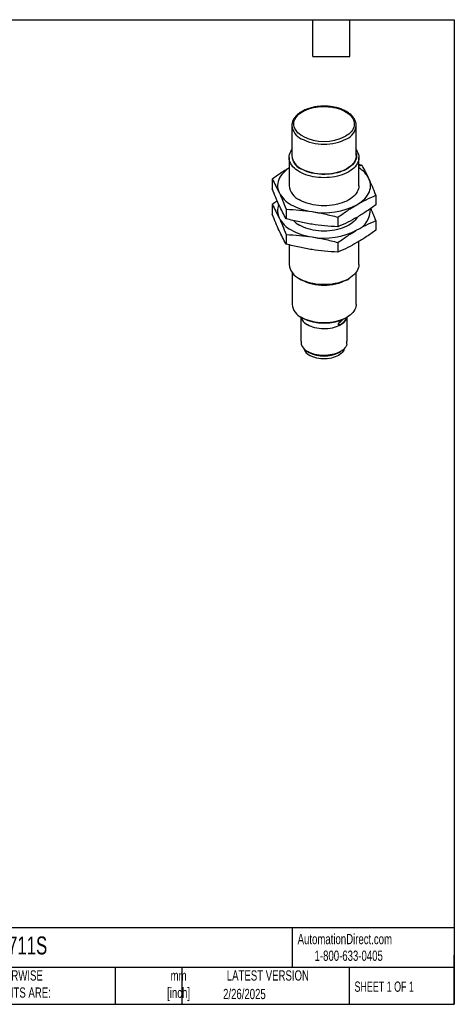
# Model space of a CAD drawing. Header units: millimetres. Extents: x 6 to 273, y 6 to 210.
# Tile 2 of 2: x 183 to 273, y 6 to 210. Entities that reach past the tile are written whole.
import ezdxf

# ---------------------------------------------------------------- set-up
doc = ezdxf.new("R2010")
doc.units = ezdxf.units.MM
doc.layers.add('TEXT', color=140, linetype='Continuous', lineweight=25)
doc.styles.add('SLDTEXTSTYLE0', font='TXT', dxfattribs={"width": 0.7})
doc.styles.add('SLDTEXTSTYLE1', font='TXT', dxfattribs={"width": 0.65})

msp = doc.modelspace()

# ---------------------------------------------------------------- linework, layer by layer
for p, q in [((239.5158, 187.7041), (239.5159, 187.7273)), ((239.5158, 187.7041), (239.5158, 181.4983)), ((252.7958, 187.7041), (252.7957, 187.6808)), ((252.7958, 181.4983), (252.7958, 187.7041)), ((238.9558, 181.0976), (238.9558, 175.2926)), ((253.3558, 175.2926), (253.3558, 181.0976)), ((253.9942, 179.4927), (253.3558, 179.658)), ((253.9942, 179.4927), (253.3558, 179.3217)), ((235.4484, 176.624), (235.4484, 174.6609)), ((256.8632, 173.3114), (256.8632, 171.3484)), ((235.4484, 171.3981), (235.4484, 169.435)), ((238.3174, 170.4427), (238.3174, 168.4796)), ((249.0248, 168.7864), (249.0248, 166.8234)), ((256.8632, 168.0856), (256.8632, 166.1225)), ((238.3174, 165.2169), (238.3174, 163.2538)), ((238.9558, 163.0895), (238.9558, 159.036)), ((249.0248, 163.5606), (249.0248, 161.5975)), ((253.3558, 159.036), (253.3558, 163.7806)), ((239.5558, 157.3748), (239.5558, 150.7964)), ((252.7558, 150.7964), (252.7558, 157.3748)), ((241.0646, 156.0969), (241.4117, 155.8965)), ((250.9007, 155.8969), (251.2478, 156.0974)), ((241.2177, 148.2685), (241.6241, 147.5966)), ((241.3558, 148.0402), (241.3558, 143.6109)), ((241.4889, 148.1023), (241.602, 148.0369)), ((249.2199, 146.9046), (249.1548, 146.8734)), ((250.6874, 147.5966), (251.0939, 148.2685)), ((250.7103, 148.0374), (250.8234, 148.1027)), ((250.9558, 143.6109), (250.9558, 148.0402)), ((241.4229, 143.149), (241.4229, 142.5699)), ((250.8886, 142.5699), (250.8886, 143.149)), ((242.7617, 141.0724), (243.1087, 140.872)), ((249.2033, 140.8723), (249.5504, 141.0727))]:
    msp.add_line(p, q)
at = {"flags": 128}
for points in [[(241.7434, 190.5779), (242.1335, 190.7847), (242.5526, 190.9717), (242.9976, 191.1375), (243.4654, 191.2809), (243.9526, 191.4009), (244.4556, 191.4967), (244.9709, 191.5674), (245.4947, 191.6127), (246.0233, 191.6321), (246.5529, 191.6256), (247.0796, 191.5933), (247.5996, 191.5352), (248.1092, 191.4519), (248.6048, 191.3439), (249.0827, 191.2121), (249.5395, 191.0573), (249.9719, 190.8808), (250.3769, 190.6837), (250.7514, 190.4675), (251.0928, 190.2337), (251.3987, 189.9841), (251.6668, 189.7203), (251.8951, 189.4444), (252.0821, 189.1584), (252.2265, 188.8642), (252.327, 188.564), (252.3831, 188.2599), (252.3944, 187.9542), (252.3607, 187.6491), (252.2823, 187.3467), (252.1597, 187.0492), (251.9939, 186.7588), (251.786, 186.4776), (251.5376, 186.2075), (251.2504, 185.9506), (250.9264, 185.7087), (250.5681, 185.4835)], [(241.7434, 185.4835), (241.3757, 185.7152), (241.0443, 185.9645), (240.7518, 186.2295), (240.5004, 186.5083), (240.2921, 186.7986), (240.1284, 187.0983), (240.0106, 187.4051), (239.9395, 187.7167), (239.9158, 188.0307), (239.9395, 188.3446), (240.0106, 188.6562), (240.1284, 188.963), (240.2921, 189.2627), (240.5004, 189.5531), (240.7518, 189.8318), (241.0443, 190.0969), (241.3757, 190.3462), (241.7434, 190.5779)], [(241.0646, 178.1585), (240.6809, 178.3982), (240.3309, 178.6545), (240.0168, 178.9258), (239.7405, 179.2106), (239.5039, 179.507), (239.3082, 179.8132), (239.1547, 180.1273), (239.0444, 180.4474), (238.978, 180.7715), (238.9558, 181.0976), (238.978, 181.4237), (239.0444, 181.7478), (239.1547, 182.0679), (239.3082, 182.382), (239.5039, 182.6882), (239.5158, 182.7047)], [(252.7958, 182.7047), (252.8077, 182.6882), (253.0034, 182.382), (253.1568, 182.0679), (253.2671, 181.7478), (253.3336, 181.4237), (253.3558, 181.0976), (253.3336, 180.7715), (253.2671, 180.4474), (253.1568, 180.1273), (253.0034, 179.8132), (252.8077, 179.507), (252.571, 179.2106), (252.2948, 178.9258), (251.9807, 178.6545), (251.6307, 178.3982), (251.247, 178.1585), (250.8318, 177.937), (250.3878, 177.7349), (249.9178, 177.5536), (249.4245, 177.3941), (248.9111, 177.2575), (248.3807, 177.1446), (247.8366, 177.056), (247.2821, 176.9923), (246.7207, 176.9539), (246.1558, 176.9411), (245.5909, 176.9539), (245.0295, 176.9923), (244.475, 177.056), (243.9309, 177.1446), (243.4005, 177.2575), (242.8871, 177.3941), (242.3938, 177.5536), (241.9237, 177.7349), (241.4798, 177.937), (241.0646, 178.1585)], [(252.7958, 182.0532), (252.7984, 182.0425), (252.8527, 181.7322), (252.8636, 181.4204), (252.831, 181.109), (252.7551, 180.8002), (252.6364, 180.4959), (252.4756, 180.1981), (252.2739, 179.9088), (252.0325, 179.6297), (251.753, 179.3628), (251.4372, 179.1097), (251.0871, 178.8721), (250.705, 178.6516), (250.2935, 178.4495), (249.8551, 178.2672), (249.3927, 178.1058), (248.9093, 177.9664), (248.4081, 177.85), (247.8923, 177.7572), (247.3652, 177.6887), (246.8302, 177.6448), (246.2909, 177.626), (245.7507, 177.6323), (245.2131, 177.6636), (244.6817, 177.7199), (244.1598, 177.8006), (243.6508, 177.9053), (243.1581, 178.0333), (242.6849, 178.1838), (242.2341, 178.3558), (241.8088, 178.5481), (241.4117, 178.7596)], [(252.7958, 181.4983), (252.7901, 181.3399), (252.7448, 181.0242), (252.6545, 180.7117), (252.5197, 180.4046), (252.3416, 180.105), (252.1211, 179.8148), (251.8599, 179.5362), (251.5597, 179.271), (251.2227, 179.021), (250.851, 178.7879), (250.4472, 178.5733), (250.0141, 178.3787), (249.5547, 178.2054), (249.0721, 178.0546), (248.5695, 177.9274), (248.0504, 177.8245), (247.5184, 177.7467), (246.9771, 177.6946), (246.4302, 177.6684), (245.8814, 177.6684), (245.3345, 177.6946), (244.7932, 177.7467), (244.2612, 177.8245), (243.7421, 177.9274), (243.2395, 178.0546), (242.7569, 178.2054), (242.2974, 178.3787), (241.8644, 178.5733), (241.4606, 178.7879)], [(238.9558, 178.9583), (238.9106, 178.9285), (238.4889, 178.6279), (238.1045, 178.311), (237.7594, 177.9794), (237.4552, 177.6348), (237.1934, 177.2787), (236.9753, 176.913), (236.8018, 176.5393), (236.674, 176.1596), (236.5923, 175.7757), (236.5572, 175.3894), (236.5689, 175.0026), (236.6273, 174.6172), (236.7322, 174.2352), (236.8829, 173.8583)], [(253.3558, 175.2926), (253.3336, 174.9665), (253.2671, 174.6424), (253.1568, 174.3223), (253.0034, 174.0082), (252.8077, 173.702), (252.571, 173.4056), (252.2948, 173.1209), (251.9807, 172.8495), (251.6307, 172.5932), (251.247, 172.3536), (250.8318, 172.132), (250.3878, 171.93), (249.9178, 171.7487), (249.4245, 171.5892), (248.9111, 171.4526), (248.3807, 171.3396), (247.8366, 171.251), (247.2821, 171.1873), (246.7207, 171.149), (246.1558, 171.1362), (245.5909, 171.149), (245.0295, 171.1873), (244.475, 171.251), (243.9309, 171.3396), (243.4005, 171.4526), (242.8871, 171.5892), (242.3938, 171.7487), (241.9237, 171.93), (241.4798, 172.132), (241.0646, 172.3536)], [(252.944, 171.3739), (253.401, 171.6568), (253.8227, 171.9574), (254.207, 172.2743), (254.5521, 172.6058), (254.8563, 172.9505), (255.1182, 173.3066), (255.3363, 173.6723), (255.5097, 174.046), (255.6376, 174.4257), (255.7193, 174.8096), (255.7543, 175.1959), (255.7426, 175.5827), (255.6842, 175.968), (255.5794, 176.3501), (255.4287, 176.727)], [(253.0123, 168.7982), (253.0034, 168.7824), (252.8077, 168.4762), (252.571, 168.1798), (252.2948, 167.895), (251.9807, 167.6237), (251.6307, 167.3674), (251.247, 167.1277), (250.8318, 166.9062), (250.3878, 166.7041), (249.9178, 166.5228), (249.4245, 166.3633), (248.9111, 166.2267), (248.3807, 166.1137), (247.8366, 166.0251), (247.2821, 165.9615), (246.7207, 165.9231), (246.1558, 165.9103), (245.5909, 165.9231), (245.0295, 165.9615), (244.475, 166.0251), (243.9309, 166.1137), (243.4005, 166.2267), (242.8871, 166.3633), (242.3938, 166.5228), (241.9237, 166.7041), (241.4798, 166.9062), (241.0646, 167.1277)], [(253.3558, 159.036), (253.3336, 158.7099), (253.2671, 158.3857), (253.1568, 158.0657), (253.0034, 157.7515), (252.8077, 157.4454), (252.571, 157.149), (252.2948, 156.8642), (251.9807, 156.5929), (251.6307, 156.3366), (251.247, 156.0969), (250.8318, 155.8754), (250.3878, 155.6733), (249.9178, 155.492), (249.4245, 155.3325), (248.9111, 155.1959), (248.3807, 155.0829), (247.8366, 154.9943), (247.2821, 154.9307), (246.7207, 154.8923), (246.1558, 154.8795), (245.5909, 154.8923), (245.0295, 154.9307), (244.475, 154.9943), (243.9309, 155.0829), (243.4005, 155.1959), (242.8871, 155.3325), (242.3938, 155.492), (241.9237, 155.6733), (241.4798, 155.8754), (241.0646, 156.0969)], [(252.7558, 150.7964), (252.7501, 150.639), (252.7051, 150.3251), (252.6153, 150.0145), (252.4814, 149.7093), (252.3043, 149.4114), (252.0852, 149.123), (251.8255, 148.8461), (251.5272, 148.5825), (251.1921, 148.3339), (250.8227, 148.1023), (250.4214, 147.889), (249.9909, 147.6956), (249.5342, 147.5233), (249.0545, 147.3735), (248.5549, 147.247), (248.039, 147.1447), (247.5102, 147.0674), (246.9722, 147.0156), (246.4285, 146.9896), (245.883, 146.9896), (245.3394, 147.0156), (244.8014, 147.0674), (244.2726, 147.1447), (243.7566, 147.247), (243.2571, 147.3735), (242.7773, 147.5233), (242.3207, 147.6956), (241.8902, 147.889), (241.4889, 148.1023)], [(250.6874, 147.5966), (250.6531, 147.5417), (250.4733, 147.2993), (250.2544, 147.0679), (249.9984, 146.8495), (249.7076, 146.6462), (249.3846, 146.4597), (249.0323, 146.2918), (248.654, 146.144), (248.2531, 146.0176), (247.8332, 145.9138), (247.3981, 145.8335), (246.9518, 145.7775), (246.4982, 145.7462), (246.0416, 145.7399), (245.5859, 145.7587), (245.1355, 145.8024), (244.6943, 145.8707), (244.2663, 145.9628), (243.8554, 146.0781), (243.4653, 146.2153), (243.0997, 146.3733), (242.7617, 146.5507)], [(250.8886, 142.5699), (250.7912, 142.3124), (250.6518, 142.0614), (250.4718, 141.8192), (250.2527, 141.5879), (249.9965, 141.3697), (249.7055, 141.1665), (249.3825, 140.9803), (249.0302, 140.8126), (248.6519, 140.6649), (248.251, 140.5387), (247.8312, 140.4351), (247.3962, 140.3549), (246.95, 140.299), (246.4966, 140.2678), (246.0401, 140.2616), (245.5847, 140.2805), (245.1344, 140.3242), (244.6934, 140.3925), (244.2656, 140.4847), (243.8549, 140.5999), (243.4651, 140.7371), (243.0995, 140.8951), (242.7617, 141.0724)], [(250.3175, 141.6511), (250.3041, 141.5985), (250.2127, 141.3502), (250.0768, 141.1089), (249.898, 140.877), (249.6782, 140.6572), (249.4198, 140.4519), (249.1256, 140.2633), (248.7989, 140.0935), (248.4433, 139.9443), (248.0625, 139.8174), (247.6609, 139.7142), (247.2428, 139.6358), (246.8128, 139.583), (246.3756, 139.5565), (245.936, 139.5565), (245.4988, 139.583), (245.0687, 139.6358), (244.6506, 139.7142), (244.249, 139.8174), (243.8683, 139.9443), (243.5126, 140.0935), (243.1859, 140.2633)]]:
    msp.add_lwpolyline(points, dxfattribs=at)
for centre, radius, start, end in [((241.6263, 190.4143), 0.2012, 54.383796, 114.291354), ((242.8208, 188.0225), 3.3203, 185.503874, 245.816266), ((249.4847, 188.0296), 3.3293, 294.228828, 353.985704), ((246.1558, 194.0315), 10.1847, 242.548041, 297.451959), ((246.1558, 193.9571), 9.5536, 242.493205, 297.506795), ((242.5677, 181.6175), 3.0829, 171.876141, 247.975952), ((242.8208, 181.8168), 3.3203, 185.503874, 245.816266), ((250.3791, 174.1144), 5.6854, 27.356382, 58.428124), ((242.5679, 175.6583), 3.6305, 185.780146, 245.539995), ((242.1008, 176.592), 5.8906, 207.651121, 242.355087), ((239.8752, 170.0651), 3.3176, 156.930774, 205.584159), ((245.4057, 182.3169), 12.4983, 241.111161, 262.022666), ((246.1888, 184.354), 14.6327, 260.092418, 297.49366), ((251.188, 170.3337), 4.5391, 292.759357, 2.393227), ((242.1008, 171.3662), 5.8906, 207.651121, 242.355087), ((243.6784, 171.7852), 5.3408, 223.717559, 240.699276), ((245.4057, 177.0911), 12.4983, 241.111161, 262.022666), ((246.1888, 179.1281), 14.6327, 260.092418, 297.49366), ((242.5679, 159.4016), 3.6305, 185.780146, 245.539995), ((246.1557, 165.0416), 10.3024, 242.581626, 297.423749), ((242.8409, 151.113), 3.3003, 185.503874, 245.816266), ((246.1557, 156.8024), 9.8777, 242.54765, 297.457725), ((244.2149, 149.2729), 3.0857, 212.904159, 241.904964), ((242.9955, 143.6134), 1.6397, 180.089584, 196.452695), ((243.9838, 143.5121), 2.7287, 200.19913, 243.39184), ((249.3161, 143.6134), 1.6397, 343.547305, 359.910416), ((244.1299, 142.2797), 2.2264, 196.40097, 244.913587), ((246.1558, 146.7373), 6.6096, 242.548119, 297.457256)]:
    msp.add_arc(centre, radius, start, end)
for points, knots in [([(252.7912, 187.6779), (252.7928, 187.7135), (252.799, 187.8529), (252.7696, 188.0959), (252.7032, 188.4039), (252.5959, 188.7068), (252.4515, 189.0034), (252.2696, 189.2924), (252.0511, 189.5721), (251.7968, 189.8408), (251.5082, 190.0968), (251.1873, 190.3382), (250.8361, 190.5635), (250.4571, 190.7713), (250.0529, 190.9604), (249.626, 191.1298), (249.1791, 191.2787), (248.7148, 191.4064), (248.2358, 191.5123), (247.745, 191.596), (247.2452, 191.6569), (246.7391, 191.695), (246.2297, 191.71), (245.72, 191.7017), (245.2127, 191.6704), (244.7108, 191.616), (244.2173, 191.5389), (243.7347, 191.4395), (243.266, 191.3181), (242.8139, 191.1753), (242.3807, 191.0118), (241.9767, 190.8314), (241.7028, 190.6889), (241.5644, 190.6097), (241.5435, 190.5977)], [0, 0, 0, 0, 0.0107401, 0.04210232, 0.07346616, 0.10496662, 0.13672116, 0.16879838, 0.20121157, 0.23392614, 0.26687727, 0.29999054, 0.333198, 0.36644653, 0.39969289, 0.43291659, 0.46610886, 0.49926734, 0.53239377, 0.56549232, 0.5985686, 0.63162901, 0.66468038, 0.69772978, 0.73078355, 0.76384741, 0.79692868, 0.83003462, 0.86317228, 0.8963482, 0.92956782, 0.9628346, 0.99437538, 1, 1, 1, 1]), ([(241.5435, 190.5977), (241.4788, 190.5594), (241.2917, 190.4487), (241.0038, 190.2519), (240.6912, 190.0027), (240.4116, 189.7379), (240.1668, 189.4594), (239.9588, 189.1691), (239.7893, 188.8692), (239.6591, 188.5623), (239.5706, 188.2508), (239.5226, 187.9727), (239.521, 187.7989), (239.5204, 187.7302)], [0, 0, 0, 0, 0.05287597, 0.15284829, 0.25287954, 0.35277683, 0.45234981, 0.55135946, 0.64955285, 0.74672607, 0.84279787, 0.93786129, 1, 1, 1, 1]), ([(238.9558, 178.9638), (238.7399, 178.8357), (238.167, 178.4956), (237.3039, 177.93), (236.3504, 177.2775), (235.7547, 176.8459), (235.4484, 176.624)], [0, 0, 0, 0, 0.18396867, 0.48826258, 0.73686937, 1, 1, 1, 1]), ([(255.4287, 176.727), (255.1962, 177.2278), (254.9692, 177.6899), (254.4998, 178.5945), (254.2577, 179.0362), (253.9942, 179.4927)], [0, 0, 0, 0, 0.5, 0.5, 1, 1, 1, 1]), ([(235.4484, 176.624), (235.712, 176.1675), (235.954, 175.7258), (236.4234, 174.8212), (236.6505, 174.359), (236.8829, 173.8583)], [0, 0, 0, 0, 0.5, 0.5, 1, 1, 1, 1]), ([(256.8632, 173.3114), (256.5996, 173.9907), (256.3576, 174.5918), (255.8882, 175.71), (255.6611, 176.2262), (255.4287, 176.727)], [0, 0, 0, 0, 0.5, 0.5, 1, 1, 1, 1]), ([(236.8829, 171.2453), (236.6505, 171.7461), (236.4234, 172.2624), (235.954, 173.3805), (235.712, 173.9816), (235.4484, 174.6609)], [0, 0, 0, 0, 0.5, 0.5, 1, 1, 1, 1]), ([(236.8829, 173.8583), (237.1153, 173.3575), (237.3424, 172.8412), (237.8118, 171.7231), (238.0538, 171.122), (238.3174, 170.4427)], [0, 0, 0, 0, 0.5, 0.5, 1, 1, 1, 1]), ([(252.944, 171.3739), (253.579, 171.7405), (254.1994, 172.0715), (255.4819, 172.7051), (256.1431, 173.0071), (256.8632, 173.3114)], [0, 0, 0, 0, 0.5, 0.5, 1, 1, 1, 1]), ([(236.4823, 172.1364), (236.4441, 172.1103), (236.0986, 171.8737), (235.7545, 171.622), (235.4484, 171.3981)], [0, 0, 0, 0, 0.11033632, 1, 1, 1, 1]), ([(235.4484, 171.3981), (235.712, 170.9416), (235.954, 170.4999), (236.4234, 169.5953), (236.6505, 169.1332), (236.8829, 168.6324)], [0, 0, 0, 0, 0.5, 0.5, 1, 1, 1, 1]), ([(238.3174, 168.4796), (238.0538, 168.9361), (237.8118, 169.3779), (237.3424, 170.2824), (237.1153, 170.7446), (236.8829, 171.2453)], [0, 0, 0, 0, 0.5, 0.5, 1, 1, 1, 1]), ([(249.0248, 168.7864), (249.745, 169.3136), (250.4062, 169.775), (251.6886, 170.6221), (252.309, 171.0073), (252.944, 171.3739)], [0, 0, 0, 0, 0.5, 0.5, 1, 1, 1, 1]), ([(256.8632, 171.3484), (256.1431, 170.8212), (255.4819, 170.3599), (254.1994, 169.5127), (253.579, 169.1275), (252.944, 168.7609)], [0, 0, 0, 0, 0.5, 0.5, 1, 1, 1, 1]), ([(236.8829, 166.0195), (236.6505, 166.5203), (236.4234, 167.0365), (235.954, 168.1546), (235.712, 168.7557), (235.4484, 169.435)], [0, 0, 0, 0, 0.5, 0.5, 1, 1, 1, 1]), ([(238.3174, 170.4427), (239.3011, 170.402), (240.2044, 170.3419), (241.9562, 170.1777), (242.8037, 170.0737), (243.6711, 169.9395)], [0, 0, 0, 0, 0.5, 0.5, 1, 1, 1, 1]), ([(243.6711, 169.9395), (244.5386, 169.8053), (245.386, 169.6472), (247.1379, 169.2694), (248.0411, 169.05), (249.0248, 168.7864)], [0, 0, 0, 0, 0.5, 0.5, 1, 1, 1, 1]), ([(252.944, 168.7609), (252.309, 168.3944), (251.6886, 168.0633), (250.4062, 167.4297), (249.745, 167.1277), (249.0248, 166.8234)], [0, 0, 0, 0, 0.5, 0.5, 1, 1, 1, 1]), ([(256.8632, 168.0856), (256.7676, 168.3302), (256.5812, 168.8074), (256.3063, 169.4859), (256.0569, 170.0866), (255.8984, 170.4493), (255.8283, 170.61)], [0, 0, 0, 0, 0.27807929, 0.54240145, 0.79734235, 1, 1, 1, 1]), ([(236.8829, 168.6324), (237.1153, 168.1316), (237.3424, 167.6154), (237.8118, 166.4973), (238.0538, 165.8962), (238.3174, 165.2169)], [0, 0, 0, 0, 0.5, 0.5, 1, 1, 1, 1]), ([(243.6711, 167.3266), (242.8037, 167.4608), (241.9562, 167.6189), (240.2044, 167.9967), (239.3011, 168.2161), (238.3174, 168.4796)], [0, 0, 0, 0, 0.5, 0.5, 1, 1, 1, 1]), ([(249.0248, 166.8234), (248.0411, 166.8641), (247.1379, 166.9242), (245.386, 167.0884), (244.5386, 167.1924), (243.6711, 167.3266)], [0, 0, 0, 0, 0.5, 0.5, 1, 1, 1, 1]), ([(252.944, 166.148), (253.579, 166.5146), (254.1994, 166.8457), (255.4819, 167.4793), (256.1431, 167.7813), (256.8632, 168.0856)], [0, 0, 0, 0, 0.5, 0.5, 1, 1, 1, 1]), ([(238.3174, 163.2538), (238.0538, 163.7103), (237.8118, 164.152), (237.3424, 165.0565), (237.1153, 165.5187), (236.8829, 166.0195)], [0, 0, 0, 0, 0.5, 0.5, 1, 1, 1, 1]), ([(238.3174, 165.2169), (239.3011, 165.1761), (240.2044, 165.1161), (241.9562, 164.9519), (242.8037, 164.8478), (243.6711, 164.7137)], [0, 0, 0, 0, 0.5, 0.5, 1, 1, 1, 1]), ([(243.6711, 164.7137), (244.5386, 164.5795), (245.386, 164.4213), (247.1379, 164.0436), (248.0411, 163.8242), (249.0248, 163.5606)], [0, 0, 0, 0, 0.5, 0.5, 1, 1, 1, 1]), ([(249.0248, 163.5606), (249.745, 164.0877), (250.4062, 164.5491), (251.6886, 165.3962), (252.309, 165.7814), (252.944, 166.148)], [0, 0, 0, 0, 0.5, 0.5, 1, 1, 1, 1]), ([(256.8632, 166.1225), (256.1431, 165.5954), (255.4819, 165.134), (254.1994, 164.2869), (253.579, 163.9017), (252.944, 163.5351)], [0, 0, 0, 0, 0.5, 0.5, 1, 1, 1, 1]), ([(243.6711, 162.1007), (242.8037, 162.2349), (241.9562, 162.393), (240.2044, 162.7708), (239.3011, 162.9902), (238.3174, 163.2538)], [0, 0, 0, 0, 0.5, 0.5, 1, 1, 1, 1]), ([(252.944, 163.5351), (252.309, 163.1685), (251.6886, 162.8374), (250.4062, 162.2038), (249.745, 161.9018), (249.0248, 161.5975)], [0, 0, 0, 0, 0.5, 0.5, 1, 1, 1, 1]), ([(249.0248, 161.5975), (248.0411, 161.6383), (247.1379, 161.6983), (245.386, 161.8625), (244.5386, 161.9665), (243.6711, 162.1007)], [0, 0, 0, 0, 0.5, 0.5, 1, 1, 1, 1]), ([(249.6158, 146.676), (249.5674, 146.6504), (249.4707, 146.5995), (249.344, 146.5663), (249.238, 146.5635), (249.1606, 146.594), (249.1138, 146.6523), (249.0984, 146.7616), (249.1632, 146.9443), (249.3532, 147.1988), (249.5861, 147.4239), (249.7561, 147.5681), (249.8257, 147.6203), (249.8392, 147.6304)], [0, 0, 0, 0, 0.07583153, 0.15142057, 0.22630596, 0.30124611, 0.37698905, 0.45405305, 0.6029021, 0.75530517, 0.90476981, 0.98152438, 1, 1, 1, 1]), ([(250.0047, 147.7004), (249.9966, 147.6878), (249.9339, 147.5902), (249.7616, 147.3729), (249.5452, 147.1466), (249.3606, 146.993), (249.2673, 146.9344), (249.2199, 146.9046)], [0, 0, 0, 0, 0.0472987, 0.36524899, 0.6720976, 0.83337897, 1, 1, 1, 1]), ([(250.5548, 147.6927), (250.5428, 147.6726), (250.5193, 147.6327), (250.4787, 147.5689), (250.435, 147.5034), (250.3711, 147.4122), (250.2818, 147.2932), (250.1613, 147.1477), (250.0313, 147.0067), (249.8941, 146.8769), (249.7533, 146.7616), (249.6617, 146.7045), (249.6158, 146.676)], [0, 0, 0, 0, 0.06426778, 0.12713075, 0.18904524, 0.25046968, 0.37674549, 0.50106822, 0.62561956, 0.75003047, 0.87490149, 1, 1, 1, 1]), ([(250.644, 148.0482), (250.6495, 148.0464), (250.6881, 148.0336), (250.6808, 147.9359), (250.5967, 147.7737), (250.5548, 147.6927)], [0, 0, 0, 0, 0.07568735, 0.53852719, 1, 1, 1, 1])]:
    msp.add_open_spline(points, degree=3, knots=knots)
at = {"layer": 'TEXT'}
for p, q in [((6.35, 209.55), (273.05, 209.55)), ((243.84, 201.93), (243.84, 209.55)), ((251.46, 201.93), (251.46, 209.55)), ((273.05, 209.55), (273.05, 6.35)), ((243.84, 201.93), (251.46, 201.93)), ((273.05, 22.1261), (6.35, 22.1261)), ((239.5754, 22.1261), (239.5754, 13.97)), ((273.05, 6.35), (273.05, 16.51)), ((273.05, 13.97), (6.35, 13.97)), ((203.0243, 13.97), (203.0243, 6.35)), ((216.8121, 13.97), (216.8121, 6.35)), ((251.3487, 13.97), (251.3487, 6.35)), ((6.35, 6.35), (273.05, 6.35))]:
    msp.add_line(p, q, dxfattribs=at)

# ---------------------------------------------------------------- texts
at = {"color": 179, "linetype": 'Continuous', "lineweight": 18, "char_height": 2.116667, "attachment_point": 1, "style": 'SLDTEXTSTYLE0'}
for s, insert in [('AutomationDirect.com', (240.695, 20.8765)), ('1-800-633-0405', (244.1916, 17.437))]:
    msp.add_mtext(s, dxfattribs=dict(at, insert=insert))
at = {"layer": 'TEXT'}
for s, insert, char_height, attachment_point, style in [('GG711S', (175.5018, 20.3426), 3.70417, 1, 'SLDTEXTSTYLE0'), ('UNLESS OTHERWISE ^JSPECIFIED UNITS ARE:', (167.6079, 13.364), 2.116667, 1, 'SLDTEXTSTYLE0'), ('mm^J[inch]', (216.1166, 13.3291), 2.11667, 2, 'SLDTEXTSTYLE0'), ('LATEST VERSION', (234.5521, 13.364), 2.116667, 2, 'SLDTEXTSTYLE0'), ('SHEET 1 OF 1', (252.4413, 11.0515), 2.116667, 1, 'SLDTEXTSTYLE1'), ('2/26/2025', (229.7015, 9.5368), 2.11667, 2, 'SLDTEXTSTYLE0')]:
    msp.add_mtext(s, dxfattribs=dict(at, insert=insert, char_height=char_height, attachment_point=attachment_point, style=style))

doc.saveas('drawing.dxf')
